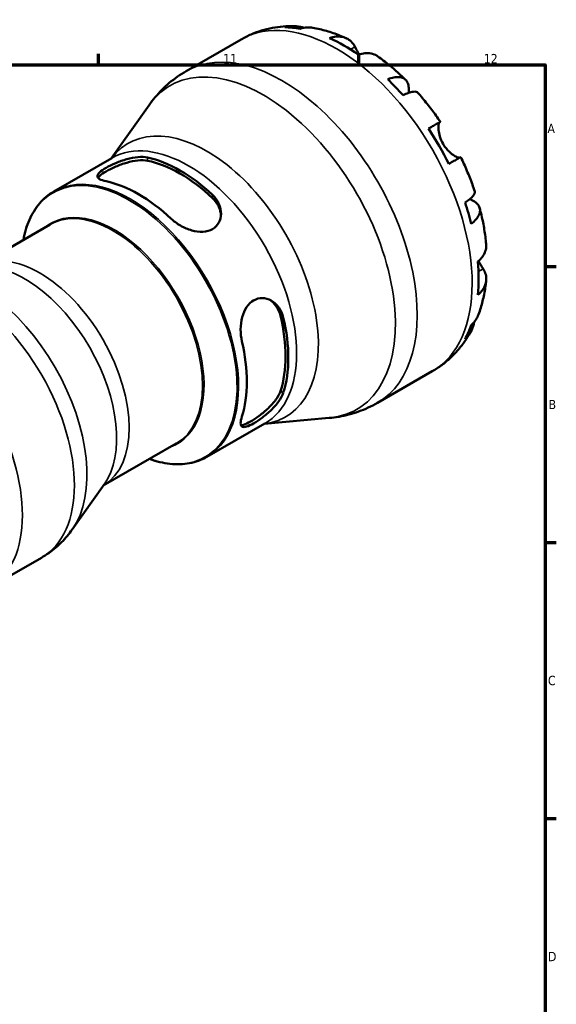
# Model space of a CAD drawing. Header units: millimetres. Extents: x -7 to 905, y 0 to 594.
# Tile 8 of 8: x 680 to 824, y 321 to 586. Entities that reach past the tile are written whole.
import ezdxf

# ---------------------------------------------------------------- set-up
doc = ezdxf.new("R2010")
doc.units = ezdxf.units.MM
for name, color, linetype, lineweight in [('Border (ISO)', 7, 'Continuous', 70), ('Visible (ISO)', 7, 'Continuous', 50), ('Visible Narrow (ISO)', 7, 'Continuous', 35)]:
    doc.layers.add(name, color=color, linetype=linetype, lineweight=lineweight)
doc.styles.add('Note Text (ISO)', font='tahoma.ttf')

# ---------------------------------------------------------------- blocks, each defined once
blk = doc.blocks.new('Borders Default Border')
at = {"layer": 'Border (ISO)'}
for p, q in [((700.83, 574), (700.83, 576.9)), ((770.92, 574), (770.92, 576.9)), ((821, 519.75), (823.9, 519.75)), ((821, 445.5), (823.9, 445.5)), ((821, 371.25), (823.9, 371.25))]:
    blk.add_line(p, q, dxfattribs=at)
at = {"layer": 'Border (ISO)', "flags": 128}
blk.add_lwpolyline([(20, 20), (20, 574), (821, 574), (821, 20), (20, 20)], dxfattribs=at)
at = {"layer": 'Border (ISO)', "color": 232, "true_color": 0xca0064, "char_height": 2.5, "attachment_point": 7, "style": 'Note Text (ISO)'}
for s, insert in [('11', (734.37, 574.4)), ('12', (804.46, 574.4)), ('A', (821.59, 555.62)), ('B', (821.89, 481.37)), ('C', (821.73, 407.08)), ('D', (821.73, 332.88))]:
    blk.add_mtext(s, dxfattribs=dict(at, insert=insert))

msp = doc.modelspace()

# ---------------------------------------------------------------- linework, layer by layer
at = {"layer": 'Visible (ISO)'}
for p, q in [((724.464, 572.307), (739.234, 580.812)), ((704.319, 548.82), (714.458, 563.149)), ((688.848, 539.911), (704.457, 548.899)), ((668.229, 519.728), (687.84, 531.022)), ((775.865, 483.048), (790.634, 491.554)), ((729.969, 468.504), (745.577, 477.493)), ((745.439, 477.413), (762.922, 478.99)), ((702.163, 460.801), (721.774, 472.094)), ((702.382, 461.111), (693.795, 448.975)), ((671.557, 433.367), (685.538, 441.418))]:
    msp.add_line(p, q, dxfattribs=at)
for centre, major_axis, start_param, end_param in [((766.872, 537.299), (-25.562, 44.389), 5.8311602, 5.9536797), ((766.872, 537.299), (-25.562, 44.389), 5.392533, 5.6069088), ((766.872, 537.299), (-25.562, 44.389), 5.0457621, 5.1682815), ((766.872, 537.299), (-25.562, 44.389), 4.6071348, 4.8215106), ((722.781, 511.909), (20.56, -35.703), 2.0534355, 2.6628209), ((722.781, 511.909), (20.046, -34.811), 2.0453615, 2.6708949), ((711.644, 505.495), (-20.56, 35.703), 5.1950282, 5.8044135), ((766.872, 537.299), (-25.562, 44.389), 4.2603639, 4.3828833), ((766.872, 537.299), (-25.562, 44.389), 3.8217366, 4.0361124), ((722.781, 511.909), (20.046, -34.811), 0.4745651, 1.1000986), ((722.781, 511.909), (20.56, -35.703), 0.4826392, 1.0920245), ((766.872, 537.299), (25.562, -44.389), 0.3333731, 0.4558925), ((711.644, 505.495), (-20.56, 35.703), 3.6242319, 4.2336172)]:
    msp.add_ellipse(centre, major_axis=major_axis, ratio=0.5780931, start_param=start_param, end_param=end_param, dxfattribs=at)
for points, knots in [([(739.234, 580.812), (740.105, 581.314), (741.005, 581.765), (742.846, 582.561), (743.787, 582.906), (745.692, 583.487), (746.656, 583.724), (748.594, 584.091), (749.567, 584.222), (751.508, 584.385), (752.477, 584.418), (753.44, 584.404)], [5.49972085, 5.49972085, 5.49972085, 5.49972085, 5.56592546, 5.56592546, 5.63213007, 5.63213007, 5.69833468, 5.69833468, 5.7645393, 5.7645393, 5.83074391, 5.83074391, 5.83074391, 5.83074391]), ([(750.988, 584.081), (751.674, 584.275), (752.378, 584.378), (753.697, 584.423), (754.432, 584.364), (755.498, 584.136), (755.837, 584.042), (756.166, 583.931)], [0.25991455, 0.25991455, 0.25991455, 0.25991455, 0.50662445, 0.50662445, 0.76033137, 0.76033137, 0.87930278, 0.87930278, 0.87930278, 0.87930278]), ([(758.52, 583.921), (758.003, 584.01), (757.479, 584.039), (756.393, 583.989), (755.739, 583.881), (755.086, 583.684)], [7.42949369, 7.42949369, 7.42949369, 7.42949369, 7.63472207, 7.63472207, 7.88143197, 7.88143197, 7.88143197, 7.88143197]), ([(758.521, 583.921), (759.14, 583.813), (759.755, 583.689), (760.974, 583.407), (761.579, 583.251), (762.779, 582.909), (763.374, 582.723), (764.554, 582.323), (765.138, 582.109), (766.298, 581.655), (766.872, 581.415), (767.442, 581.163)], [5.94897925, 5.94897925, 5.94897925, 5.94897925, 5.99298812, 5.99298812, 6.03699699, 6.03699699, 6.08100586, 6.08100586, 6.12501473, 6.12501473, 6.1690236, 6.1690236, 6.1690236, 6.1690236]), ([(762.997, 581.167), (763.617, 581.377), (764.222, 581.504), (765.31, 581.608), (765.89, 581.589), (766.974, 581.373), (767.477, 581.176), (768.323, 580.681), (768.744, 580.337), (769.383, 579.594), (769.627, 579.229), (769.827, 578.847)], [0.2599207, 0.2599207, 0.2599207, 0.2599207, 0.5060955, 0.5060955, 0.7598821, 0.7598821, 1.0136687, 1.0136687, 1.2686706, 1.2686706, 1.4626683, 1.4626683, 1.4626683, 1.4626683]), ([(769.827, 578.847), (769.912, 578.686), (770.003, 578.513), (770.201, 578.146), (770.307, 577.953), (770.562, 577.496), (770.714, 577.228), (770.912, 576.894), (770.946, 576.837), (770.98, 576.78)], [-0.88750525, -0.88750525, -0.88750525, -0.88750525, -0.80173063, -0.80173063, -0.71749065, -0.71749065, -0.61201244, -0.61201244, -0.59058592, -0.59058592, -0.59058592, -0.59058592]), ([(775.995, 576.242), (775.88, 576.323), (775.765, 576.398), (775.227, 576.713), (774.724, 576.91), (773.64, 577.126), (773.06, 577.145), (771.972, 577.041), (771.366, 576.914), (770.747, 576.704)], [7.08082781, 7.08082781, 7.08082781, 7.08082781, 7.15046266, 7.15046266, 7.40424929, 7.40424929, 7.65803592, 7.65803592, 7.90421072, 7.90421072, 7.90421072, 7.90421072]), ([(775.995, 576.242), (776.519, 575.87), (777.037, 575.487), (778.064, 574.702), (778.572, 574.3), (779.578, 573.478), (780.076, 573.058), (781.06, 572.199), (781.547, 571.761), (782.51, 570.868), (782.986, 570.413), (783.457, 569.95)], [0.1168908, 0.1168908, 0.1168908, 0.1168908, 0.16148423, 0.16148423, 0.20607766, 0.20607766, 0.2506711, 0.2506711, 0.29526453, 0.29526453, 0.33985796, 0.33985796, 0.33985796, 0.33985796]), ([(714.458, 563.149), (714.965, 563.866), (715.506, 564.569), (716.654, 565.941), (717.262, 566.609), (718.543, 567.899), (719.216, 568.521), (720.622, 569.709), (721.355, 570.275), (722.873, 571.342), (723.658, 571.842), (724.464, 572.307)], [5.23891109, 5.23891109, 5.23891109, 5.23891109, 5.29107305, 5.29107305, 5.343235, 5.343235, 5.39539695, 5.39539695, 5.4475589, 5.4475589, 5.49972085, 5.49972085, 5.49972085, 5.49972085]), ([(778.658, 570.11), (779.247, 570.343), (779.806, 570.506), (780.782, 570.693), (781.287, 570.73), (782.189, 570.646), (782.586, 570.526), (783.22, 570.186), (783.514, 569.936), (783.967, 569.292), (784.126, 568.9), (784.306, 568.081), (784.345, 567.58), (784.299, 566.831), (784.279, 566.629), (784.25, 566.425)], [0.2599146, 0.2599146, 0.2599146, 0.2599146, 0.5066244, 0.5066244, 0.7603314, 0.7603314, 1.0140383, 1.0140383, 1.2683929, 1.2683929, 1.5227474, 1.5227474, 1.7780365, 1.7780365, 1.8678021, 1.8678021, 1.8678021, 1.8678021]), ([(786.691, 566.539), (786.599, 566.641), (786.471, 566.712), (786.112, 566.806), (785.823, 566.813), (785.107, 566.7), (784.682, 566.58), (783.822, 566.271), (783.312, 566.056), (782.755, 565.788)], [6.94250129, 6.94250129, 6.94250129, 6.94250129, 7.12730789, 7.12730789, 7.38101481, 7.38101481, 7.63472173, 7.63472173, 7.88143162, 7.88143162, 7.88143162, 7.88143162]), ([(786.692, 566.539), (787.129, 566.046), (787.561, 565.545), (788.412, 564.531), (788.832, 564.017), (789.659, 562.976), (790.067, 562.449), (790.868, 561.384), (791.263, 560.845), (792.038, 559.757), (792.42, 559.207), (792.794, 558.651)], [0.44510473, 0.44510473, 0.44510473, 0.44510473, 0.48915433, 0.48915433, 0.53320392, 0.53320392, 0.57725352, 0.57725352, 0.62130311, 0.62130311, 0.66535271, 0.66535271, 0.66535271, 0.66535271]), ([(789.596, 556.822), (790.126, 557.127), (790.596, 557.397), (791.365, 557.838), (791.729, 558.047), (792.299, 558.373), (792.504, 558.489), (792.75, 558.628), (792.812, 558.663), (792.772, 558.636), (792.706, 558.597), (792.602, 558.536)], [0.2599207, 0.2599207, 0.2599207, 0.2599207, 0.5060955, 0.5060955, 0.7598821, 0.7598821, 1.0136687, 1.0136687, 1.2686706, 1.2686706, 1.4626683, 1.4626683, 1.4626683, 1.4626683]), ([(792.602, 558.536), (792.576, 558.521), (792.55, 558.498), (792.472, 558.402), (792.423, 558.3), (792.34, 558.014), (792.307, 557.826), (792.262, 557.281), (792.264, 556.891), (792.363, 555.907), (792.478, 555.302), (792.874, 554.021), (793.159, 553.357), (793.522, 552.73)], [-0.88258817, -0.88258817, -0.88258817, -0.88258817, -0.83131882, -0.83131882, -0.71751154, -0.71751154, -0.59663723, -0.59663723, -0.42537059, -0.42537059, -0.21744966, -0.21744966, 0, 0, 0, 0]), ([(793.522, 552.73), (793.729, 552.37), (793.959, 552.026), (794.472, 551.357), (794.755, 551.038), (795.434, 550.361), (795.832, 550.033), (796.565, 549.521), (796.894, 549.334), (797.372, 549.119), (797.542, 549.061), (797.82, 549), (797.928, 548.997), (798.013, 549.017), (798.017, 549.018), (798.022, 549.019)], [0, 0, 0, 0, 0.12440624, 0.12440624, 0.25737577, 0.25737577, 0.43640639, 0.43640639, 0.60674695, 0.60674695, 0.72547468, 0.72547468, 0.84017914, 0.84017914, 0.84695131, 0.84695131, 0.84695131, 0.84695131]), ([(702.905, 542.66), (702.183, 542.813), (701.571, 543.02), (700.772, 543.511), (700.583, 543.795), (700.614, 544.38), (700.809, 544.716), (701.603, 545.463), (702.202, 545.877), (702.905, 546.282), (703.623, 546.696), (704.526, 547.144), (706.47, 547.961), (707.512, 548.328), (709.465, 548.873), (710.512, 549.086), (712.447, 549.262), (713.335, 549.223), (714.041, 549.073)], [-1.238072, -1.238072, -1.238072, -1.238072, -0.9171317, -0.9171317, -0.5961913, -0.5961913, -0.2980957, -0.2980957, 0, 0, 0, 0.3047064, 0.3047064, 0.6094129, 0.6094129, 0.9237835, 0.9237835, 1.2381541, 1.2381541, 1.2381541, 1.2381541]), ([(700.763, 543.614), (700.863, 543.775), (701.01, 543.947), (701.603, 544.496), (702.202, 544.907), (702.905, 545.311), (703.624, 545.726), (704.528, 546.177), (706.472, 547.007), (707.513, 547.382), (709.465, 547.944), (710.512, 548.167), (712.447, 548.362), (713.334, 548.332), (714.041, 548.189)], [-0.4459097, -0.4459097, -0.4459097, -0.4459097, -0.2982251, -0.2982251, 0, 0, 0, 0.3052388, 0.3052388, 0.6104777, 0.6104777, 0.9258971, 0.9258971, 1.2413165, 1.2413165, 1.2413165, 1.2413165]), ([(798.274, 549.16), (798.273, 549.16), (798.212, 549.126), (797.984, 548.998), (797.779, 548.881), (797.209, 548.555), (796.845, 548.346), (796.076, 547.905), (795.606, 547.635), (795.076, 547.331)], [6.93255428, 6.93255428, 6.93255428, 6.93255428, 7.15046129, 7.15046129, 7.40424792, 7.40424792, 7.65803456, 7.65803456, 7.90420936, 7.90420936, 7.90420936, 7.90420936]), ([(798.274, 549.16), (798.568, 548.558), (798.854, 547.952), (799.409, 546.736), (799.678, 546.125), (800.2, 544.898), (800.453, 544.281), (800.941, 543.044), (801.176, 542.424), (801.629, 541.179), (801.847, 540.554), (802.056, 539.928)], [0.90545009, 0.90545009, 0.90545009, 0.90545009, 0.94950112, 0.94950112, 0.99355215, 0.99355215, 1.03760318, 1.03760318, 1.0816542, 1.0816542, 1.12570523, 1.12570523, 1.12570523, 1.12570523]), ([(680.661, 526.888), (681.021, 528.832), (681.563, 530.638), (683.023, 533.96), (683.954, 535.464), (686.158, 538.032), (687.432, 539.095), (688.848, 539.911)], [4.90341364, 4.90341364, 4.90341364, 4.90341364, 5.09759918, 5.09759918, 5.29866001, 5.29866001, 5.49972085, 5.49972085, 5.49972085, 5.49972085]), ([(731.521, 539.007), (732.243, 538.329), (732.855, 537.491), (733.654, 535.703), (733.843, 534.753), (733.812, 533.087), (733.616, 532.25), (732.823, 530.809), (732.224, 530.207), (730.803, 529.389), (729.9, 529.137), (727.956, 529.041), (726.914, 529.192), (724.961, 529.738), (723.913, 530.177), (721.978, 531.274), (721.091, 531.93), (720.384, 532.594)], [1.2026214, 1.2026214, 1.2026214, 1.2026214, 1.5235617, 1.5235617, 1.844502, 1.844502, 2.1425977, 2.1425977, 2.4406934, 2.4406934, 2.7453998, 2.7453998, 3.0501062, 3.0501062, 3.3644768, 3.3644768, 3.6788474, 3.6788474, 3.6788474, 3.6788474]), ([(731.521, 538.123), (732.244, 537.437), (732.856, 536.588), (733.567, 534.977), (733.75, 534.238), (733.808, 533.532)], [1.20350089, 1.20350089, 1.20350089, 1.20350089, 1.52588707, 1.52588707, 1.77729847, 1.77729847, 1.77729847, 1.77729847]), ([(799.424, 536.918), (799.935, 537.264), (800.377, 537.596), (801.077, 538.182), (801.395, 538.489), (801.853, 539.047), (801.994, 539.299), (802.094, 539.654), (802.097, 539.799), (802.055, 539.928)], [0.25991455, 0.25991455, 0.25991455, 0.25991455, 0.50662445, 0.50662445, 0.76033137, 0.76033137, 1.01403828, 1.01403828, 1.19967515, 1.19967515, 1.19967515, 1.19967515]), ([(800.701, 537.868), (800.909, 537.785), (801.11, 537.697), (801.794, 537.357), (802.208, 537.075), (802.824, 536.514), (803.083, 536.182), (803.411, 535.473), (803.48, 535.095), (803.454, 534.381), (803.359, 533.978), (802.977, 533.16), (802.692, 532.744), (802.04, 531.995), (801.619, 531.595), (801.121, 531.203)], [6.2661537, 6.2661537, 6.2661537, 6.2661537, 6.3633097, 6.3633097, 6.6185987, 6.6185987, 6.8729533, 6.8729533, 7.1273079, 7.1273079, 7.3810148, 7.3810148, 7.6347217, 7.6347217, 7.8814316, 7.8814316, 7.8814316, 7.8814316]), ([(803.393, 535.421), (803.559, 534.782), (803.716, 534.142), (804.008, 532.861), (804.145, 532.22), (804.396, 530.938), (804.512, 530.297), (804.722, 529.014), (804.817, 528.373), (804.984, 527.091), (805.056, 526.45), (805.118, 525.81)], [1.2309201, 1.2309201, 1.2309201, 1.2309201, 1.27550938, 1.27550938, 1.32009867, 1.32009867, 1.36468795, 1.36468795, 1.40927723, 1.40927723, 1.45386652, 1.45386652, 1.45386652, 1.45386652]), ([(802.884, 521.041), (803.377, 521.471), (803.791, 521.929), (804.427, 522.816), (804.702, 523.327), (805.059, 524.369), (805.14, 524.901), (805.138, 525.526), (805.131, 525.667), (805.117, 525.81)], [0.25992066, 0.25992066, 0.25992066, 0.25992066, 0.50609546, 0.50609546, 0.75988209, 0.75988209, 1.01366872, 1.01366872, 1.08532548, 1.08532548, 1.08532548, 1.08532548]), ([(804.306, 519.128), (804.536, 518.765), (804.73, 518.373), (805.051, 517.452), (805.137, 516.917), (805.14, 515.941), (805.059, 515.409), (804.702, 514.366), (804.427, 513.856), (803.791, 512.969), (803.377, 512.51), (802.884, 512.08)], [6.7014618, 6.7014618, 6.7014618, 6.7014618, 6.8954596, 6.8954596, 7.1504614, 7.1504614, 7.404248, 7.404248, 7.6580347, 7.6580347, 7.9042095, 7.9042095, 7.9042095, 7.9042095]), ([(803.067, 521.205), (803.183, 520.996), (803.298, 520.794), (803.569, 520.328), (803.721, 520.074), (804.015, 519.592), (804.155, 519.367), (804.291, 519.152), (804.298, 519.14), (804.306, 519.128)], [-3.22367853, -3.22367853, -3.22367853, -3.22367853, -3.14678887, -3.14678887, -3.03965239, -3.03965239, -2.92712913, -2.92712913, -2.92052485, -2.92052485, -2.92052485, -2.92052485]), ([(805.114, 515.936), (805.048, 515.316), (804.97, 514.698), (804.785, 513.467), (804.679, 512.854), (804.438, 511.632), (804.303, 511.024), (804.002, 509.813), (803.836, 509.211), (803.473, 508.014), (803.275, 507.419), (803.061, 506.828)], [1.68500938, 1.68500938, 1.68500938, 1.68500938, 1.7290163, 1.7290163, 1.77302322, 1.77302322, 1.81703015, 1.81703015, 1.86103707, 1.86103707, 1.90504399, 1.90504399, 1.90504399, 1.90504399]), ([(739.435, 499.596), (739.208, 500.561), (739.083, 501.682), (739.112, 503.951), (739.266, 505.099), (739.791, 507.052), (740.181, 508.002), (741.228, 509.59), (741.887, 510.227), (742.59, 510.631), (743.292, 511.036), (744.114, 511.252), (745.761, 511.215), (746.585, 510.964), (748.045, 510.155), (748.774, 509.515), (749.925, 507.925), (750.345, 506.975), (750.572, 506.01)], [-1.238072, -1.238072, -1.238072, -1.238072, -0.9171317, -0.9171317, -0.5961913, -0.5961913, -0.2980957, -0.2980957, 0, 0, 0, 0.2980957, 0.2980957, 0.5961913, 0.5961913, 0.9171317, 0.9171317, 1.238072, 1.238072, 1.238072, 1.238072]), ([(746.958, 510.742), (747.546, 510.337), (748.1, 509.805), (749.145, 508.376), (749.574, 507.421), (749.808, 506.45)], [0.66565505, 0.66565505, 0.66565505, 0.66565505, 0.91883638, 0.91883638, 1.24122256, 1.24122256, 1.24122256, 1.24122256]), ([(801.121, 503.949), (801.619, 504.414), (802.04, 504.926), (802.635, 505.847), (802.877, 506.325), (803.06, 506.828)], [0.25991455, 0.25991455, 0.25991455, 0.25991455, 0.50662445, 0.50662445, 0.71629705, 0.71629705, 0.71629705, 0.71629705]), ([(801.898, 504.785), (801.828, 504.429), (801.737, 504.073), (801.395, 503.022), (801.077, 502.358), (800.377, 501.241), (799.935, 500.684), (799.424, 500.189)], [7.25642393, 7.25642393, 7.25642393, 7.25642393, 7.38101519, 7.38101519, 7.63472211, 7.63472211, 7.881432, 7.881432, 7.881432, 7.881432]), ([(800.955, 502.186), (800.483, 501.335), (799.967, 500.501), (798.847, 498.88), (798.241, 498.093), (796.942, 496.58), (796.248, 495.854), (794.776, 494.478), (793.998, 493.829), (792.368, 492.62), (791.516, 492.061), (790.634, 491.554)], [2.02319842, 2.02319842, 2.02319842, 2.02319842, 2.09018438, 2.09018438, 2.15717033, 2.15717033, 2.22415629, 2.22415629, 2.29114224, 2.29114224, 2.3581282, 2.3581282, 2.3581282, 2.3581282]), ([(750.572, 485.8), (750.345, 485.096), (749.925, 484.29), (748.774, 482.668), (748.045, 481.85), (746.585, 480.436), (745.761, 479.735), (744.114, 478.493), (743.292, 477.95), (741.887, 477.141), (741.228, 476.831), (740.181, 476.522), (739.791, 476.524), (739.266, 476.795), (739.112, 477.104), (739.083, 478.047), (739.208, 478.683), (739.435, 479.387)], [1.2026214, 1.2026214, 1.2026214, 1.2026214, 1.5235617, 1.5235617, 1.844502, 1.844502, 2.1425977, 2.1425977, 2.4406934, 2.4406934, 2.738789, 2.738789, 3.0368847, 3.0368847, 3.357825, 3.357825, 3.6787653, 3.6787653, 3.6787653, 3.6787653]), ([(749.808, 486.24), (749.574, 485.539), (749.145, 484.736), (747.975, 483.122), (747.236, 482.309), (745.761, 480.905), (744.932, 480.21), (743.277, 478.975), (742.453, 478.433), (741.047, 477.624), (740.391, 477.313), (739.616, 477.078), (739.392, 477.038), (739.202, 477.033)], [1.2035009, 1.2035009, 1.2035009, 1.2035009, 1.5258871, 1.5258871, 1.8482732, 1.8482732, 2.1464983, 2.1464983, 2.4447234, 2.4447234, 2.7429486, 2.7429486, 2.89107, 2.89107, 2.89107, 2.89107]), ([(775.865, 483.048), (775.059, 482.584), (774.232, 482.157), (772.547, 481.379), (771.689, 481.029), (769.956, 480.41), (769.08, 480.14), (767.321, 479.679), (766.439, 479.489), (764.676, 479.184), (763.796, 479.069), (762.922, 478.99)], [2.3581282, 2.3581282, 2.3581282, 2.3581282, 2.41029015, 2.41029015, 2.4624521, 2.4624521, 2.51461405, 2.51461405, 2.56677601, 2.56677601, 2.61893796, 2.61893796, 2.61893796, 2.61893796]), ([(729.969, 468.504), (728.552, 467.689), (726.993, 467.121), (723.666, 466.503), (721.898, 466.453), (718.292, 466.858), (716.458, 467.295), (714.595, 467.96)], [2.3581282, 2.3581282, 2.3581282, 2.3581282, 2.55918904, 2.55918904, 2.76024987, 2.76024987, 2.95443542, 2.95443542, 2.95443542, 2.95443542]), ([(693.795, 448.975), (693.377, 448.384), (692.931, 447.803), (691.983, 446.672), (691.481, 446.121), (690.424, 445.056), (689.869, 444.543), (688.708, 443.562), (688.104, 443.095), (686.851, 442.215), (686.203, 441.801), (685.538, 441.418)], [2.09731844, 2.09731844, 2.09731844, 2.09731844, 2.14948039, 2.14948039, 2.20164234, 2.20164234, 2.2538043, 2.2538043, 2.30596625, 2.30596625, 2.3581282, 2.3581282, 2.3581282, 2.3581282])]:
    msp.add_open_spline(points, degree=3, knots=knots, dxfattribs=at)
at = {"layer": 'Visible Narrow (ISO)'}
for p, q in [((769.827, 578.847), (768.594, 578.137)), ((792.602, 558.536), (789.605, 556.81)), ((714.041, 549.073), (714.041, 548.189)), ((731.521, 539.007), (731.521, 538.123)), ((804.306, 519.128), (803.053, 518.407)), ((750.572, 506.01), (749.808, 506.45)), ((750.572, 485.8), (749.808, 486.24))]:
    msp.add_line(p, q, dxfattribs=at)
for centre, major_axis, start_param, end_param in [((764.934, 536.183), (-25.7, 44.629), 3.1415927, 6.2831853), ((750.165, 527.678), (25.7, -44.629), 0, 3.1415927), ((745.183, 524.809), (-25.08, 43.552), 2.8807829, 6.5439951), ((729.999, 516.065), (21.18, -36.78), 6.0406364, 9.6673269), ((725.017, 513.196), (-20.56, 35.703), 3.1415927, 6.2831853), ((709.138, 504.052), (-20.471, 35.548), 2.54782, 6.876958), ((709.409, 504.208), (20.56, -35.703), 0, 3.1415927), ((705.078, 501.714), (17.056, -29.619), 6.1809089, 9.5270544), ((704.807, 501.558), (-16.967, 29.464), 3.1415927, 6.2831853), ((685.082, 490.199), (16.967, -29.464), 0.0067941, 3.1347986), ((664.329, 478.248), (-21.209, 36.83), 3.1415927, 6.2831853), ((668.44, 480.616), (20.697, -35.941), 0.2608098, 2.8807829), ((680.97, 487.831), (-17.479, 30.352), 3.4024024, 6.0223755), ((650.348, 470.197), (-21.209, 36.83), 3.1415927, 6.2831853)]:
    msp.add_ellipse(centre, major_axis=major_axis, ratio=0.5780931, start_param=start_param, end_param=end_param, dxfattribs=at)

# ---------------------------------------------------------------- block references
msp.add_blockref('Borders Default Border', (0, 0))

doc.saveas('drawing.dxf')
